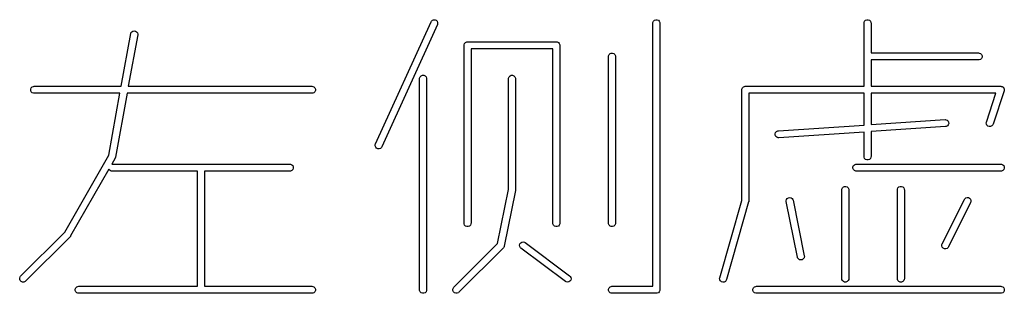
# Model space of a CAD drawing. Extents: x 20 to 216, y -192 to -20.
# Tile 1 of 11: x 21.7 to 42.8, y -192.46 to -186.59. Entities that reach past the tile are written whole.
import ezdxf

# ---------------------------------------------------------------- set-up
doc = ezdxf.new("R2010")
doc.units = 0
doc.layers.add('BLACK', color=7, linetype='CONTINUOUS')

msp = doc.modelspace()

# ---------------------------------------------------------------- linework, layer by layer
at = {"layer": 'BLACK', "linetype": 'CONTINUOUS'}
for p, q in [((29.325644, -189.254022), (30.51612, -186.634974)), ((30.652674, -186.697044), (29.462198, -189.316092)), ((30.51612, -186.634974), (30.523486, -186.62225)), ((30.523486, -186.62225), (30.544869, -186.602271)), ((30.544869, -186.602271), (30.572269, -186.591996)), ((30.572269, -186.591996), (30.601515, -186.592989)), ((30.601515, -186.592989), (30.628156, -186.605098)), ((30.628156, -186.605098), (30.648135, -186.626481)), ((30.648135, -186.626481), (30.65841, -186.653881)), ((30.657417, -186.683127), (30.652674, -186.697044)), ((30.65841, -186.653881), (30.657417, -186.683127)), ((35.271302, -186.666009), (35.272743, -186.651377)), ((35.271302, -192.305295), (35.271302, -186.666009)), ((35.272743, -186.651377), (35.283942, -186.624341)), ((35.283942, -186.624341), (35.304634, -186.603649)), ((35.304634, -186.603649), (35.33167, -186.59245)), ((35.33167, -186.59245), (35.360934, -186.59245)), ((35.360934, -186.59245), (35.38797, -186.603649)), ((35.38797, -186.603649), (35.408662, -186.624341)), ((35.408662, -186.624341), (35.419861, -186.651377)), ((35.419861, -186.651377), (35.421302, -186.666009)), ((35.421302, -186.666009), (35.421302, -192.380295)), ((39.795111, -186.666009), (39.796552, -186.651377)), ((39.795111, -188.01958), (39.795111, -186.666009)), ((39.796552, -186.651377), (39.807751, -186.624341)), ((39.807751, -186.624341), (39.828443, -186.603649)), ((39.828443, -186.603649), (39.855479, -186.59245)), ((39.855479, -186.59245), (39.884743, -186.59245)), ((39.884743, -186.59245), (39.911779, -186.603649)), ((39.911779, -186.603649), (39.932471, -186.624341)), ((39.932471, -186.624341), (39.94367, -186.651377)), ((39.94367, -186.651377), (39.945111, -186.666009)), ((39.945111, -186.666009), (39.945111, -187.305295)), ((23.876783, -188.01958), (24.082036, -186.890688)), ((24.229616, -186.91752), (24.029242, -188.01958)), ((24.082036, -186.890688), (24.086071, -186.876549)), ((24.086071, -186.876549), (24.101926, -186.851953)), ((24.101926, -186.851953), (24.125985, -186.835296)), ((24.125985, -186.835296), (24.154589, -186.829114)), ((24.154589, -186.829114), (24.183381, -186.834349)), ((24.183381, -186.834349), (24.207977, -186.850204)), ((24.207977, -186.850204), (24.224634, -186.874263)), ((24.224634, -186.874263), (24.230816, -186.902867)), ((24.230816, -186.902867), (24.229616, -186.91752)), ((31.223683, -187.1422), (31.225124, -187.127568)), ((31.223683, -190.951723), (31.223683, -187.1422)), ((31.225124, -187.127568), (31.236323, -187.100532)), ((31.236323, -187.100532), (31.257015, -187.07984)), ((31.257015, -187.07984), (31.284051, -187.068641)), ((31.284051, -187.068641), (31.298683, -187.0672)), ((31.298683, -187.0672), (33.203445, -187.0672)), ((33.203445, -187.0672), (33.218077, -187.068641)), ((33.218077, -187.068641), (33.245113, -187.07984)), ((33.245113, -187.07984), (33.265805, -187.100532)), ((33.265805, -187.100532), (33.277004, -187.127568)), ((33.277004, -187.127568), (33.278445, -187.1422)), ((33.278445, -187.1422), (33.278445, -190.951723)), ((33.128445, -187.2172), (31.373683, -187.2172)), ((31.373683, -187.2172), (31.373683, -190.951723)), ((33.128445, -190.951723), (33.128445, -187.2172)), ((34.318921, -187.380295), (34.320362, -187.365663)), ((34.320362, -187.365663), (34.331561, -187.338627)), ((34.331561, -187.338627), (34.352253, -187.317935)), ((34.352253, -187.317935), (34.379289, -187.306736)), ((34.379289, -187.306736), (34.408553, -187.306736)), ((34.408553, -187.306736), (34.435589, -187.317935)), ((34.435589, -187.317935), (34.456281, -187.338627)), ((34.456281, -187.338627), (34.46748, -187.365663)), ((34.46748, -187.365663), (34.468921, -187.380295)), ((39.945111, -187.305295), (42.251064, -187.305295)), ((42.251064, -187.305295), (42.265696, -187.306736)), ((42.265696, -187.306736), (42.292732, -187.317935)), ((42.292732, -187.317935), (42.313424, -187.338627)), ((42.313424, -187.338627), (42.324623, -187.365663)), ((42.324623, -187.365663), (42.324623, -187.394927)), ((34.318921, -190.951723), (34.318921, -187.380295)), ((34.468921, -187.380295), (34.468921, -190.951723)), ((42.251064, -187.455295), (39.945111, -187.455295)), ((39.945111, -187.455295), (39.945111, -188.01958)), ((42.265696, -187.453854), (42.251064, -187.455295)), ((42.292732, -187.442655), (42.265696, -187.453854)), ((42.313424, -187.421963), (42.292732, -187.442655)), ((42.324623, -187.394927), (42.313424, -187.421963)), ((30.304634, -187.794125), (30.33167, -187.782926)), ((30.33167, -187.782926), (30.360934, -187.782926)), ((30.360934, -187.782926), (30.38797, -187.794125)), ((32.209396, -187.794125), (32.236432, -187.782926)), ((32.236432, -187.782926), (32.265696, -187.782926)), ((32.265696, -187.782926), (32.292732, -187.794125)), ((30.271302, -187.856485), (30.272743, -187.841853)), ((30.271302, -192.380295), (30.271302, -187.856485)), ((30.272743, -187.841853), (30.283942, -187.814817)), ((30.283942, -187.814817), (30.304634, -187.794125)), ((30.38797, -187.794125), (30.408662, -187.814817)), ((30.408662, -187.814817), (30.419861, -187.841853)), ((30.419861, -187.841853), (30.421302, -187.856485)), ((30.421302, -187.856485), (30.421302, -192.380295)), ((32.176064, -187.856485), (32.177505, -187.841853)), ((32.176064, -190.230009), (32.176064, -187.856485)), ((32.177505, -187.841853), (32.188704, -187.814817)), ((32.188704, -187.814817), (32.209396, -187.794125)), ((32.292732, -187.794125), (32.313424, -187.814817)), ((32.313424, -187.814817), (32.324623, -187.841853)), ((32.324623, -187.841853), (32.326064, -187.856485)), ((32.326064, -187.856485), (32.326064, -190.237438)), ((21.93941, -188.079948), (21.950609, -188.052912)), ((21.93941, -188.109212), (21.93941, -188.079948)), ((21.950609, -188.136248), (21.93941, -188.109212)), ((21.950609, -188.052912), (21.971301, -188.03222)), ((21.971301, -188.15694), (21.950609, -188.136248)), ((21.971301, -188.03222), (21.998337, -188.021021)), ((21.998337, -188.168139), (21.971301, -188.15694)), ((21.998337, -188.021021), (22.012969, -188.01958)), ((22.012969, -188.16958), (21.998337, -188.168139)), ((22.012969, -188.01958), (23.876783, -188.01958)), ((23.84951, -188.16958), (22.012969, -188.16958)), ((23.608144, -189.497096), (23.84951, -188.16958)), ((24.001969, -188.16958), (23.753426, -189.536568)), ((27.96535, -188.16958), (24.001969, -188.16958)), ((24.029242, -188.01958), (27.96535, -188.01958)), ((27.96535, -188.01958), (27.979982, -188.021021)), ((27.979982, -188.168139), (27.96535, -188.16958)), ((27.979982, -188.021021), (28.007018, -188.03222)), ((28.007018, -188.15694), (27.979982, -188.168139)), ((28.007018, -188.03222), (28.02771, -188.052912)), ((28.02771, -188.136248), (28.007018, -188.15694)), ((28.02771, -188.052912), (28.038909, -188.079948)), ((28.038909, -188.109212), (28.02771, -188.136248)), ((28.038909, -188.079948), (28.038909, -188.109212)), ((37.176064, -188.09458), (37.177505, -188.079948)), ((37.176064, -190.465029), (37.176064, -188.09458)), ((37.177505, -188.079948), (37.188704, -188.052912)), ((37.188704, -188.052912), (37.209396, -188.03222)), ((37.209396, -188.03222), (37.236432, -188.021021)), ((37.236432, -188.021021), (37.251064, -188.01958)), ((37.251064, -188.01958), (39.795111, -188.01958)), ((39.795111, -188.16958), (37.326064, -188.16958)), ((37.326064, -188.16958), (37.326064, -190.475533)), ((39.795111, -188.84981), (39.795111, -188.16958)), ((39.945111, -188.01958), (42.727254, -188.01958)), ((42.623197, -188.16958), (39.945111, -188.16958)), ((39.945111, -188.16958), (39.945111, -188.83981)), ((42.418008, -188.785149), (42.623197, -188.16958)), ((42.798405, -188.118297), (42.56031, -188.832583)), ((42.727254, -188.01958), (42.734659, -188.020309)), ((42.734659, -188.020309), (42.736634, -188.020169)), ((42.736634, -188.020169), (42.738059, -188.020644)), ((42.738059, -188.020644), (42.741886, -188.021021)), ((42.741886, -188.021021), (42.752995, -188.025622)), ((42.752995, -188.025622), (42.764396, -188.029423)), ((42.764396, -188.029423), (42.766431, -188.031188)), ((42.766431, -188.031188), (42.768922, -188.03222)), ((42.768922, -188.03222), (42.777424, -188.040722)), ((42.777424, -188.040722), (42.786504, -188.048597)), ((42.786504, -188.048597), (42.787708, -188.051006)), ((42.787708, -188.051006), (42.789614, -188.052912)), ((42.789614, -188.052912), (42.794216, -188.064023)), ((42.794216, -188.064023), (42.79959, -188.074771)), ((42.800054, -188.111042), (42.798405, -188.118297)), ((42.79959, -188.074771), (42.79978, -188.077456)), ((42.79978, -188.077456), (42.800813, -188.079948)), ((42.800813, -188.109212), (42.800054, -188.111042)), ((42.800813, -188.079948), (42.800813, -188.091975)), ((42.800813, -188.091975), (42.801665, -188.103961)), ((42.801665, -188.103961), (42.800813, -188.107707)), ((42.800813, -188.107707), (42.800813, -188.109212)), ((39.945111, -188.83981), (41.531789, -188.734032)), ((41.531789, -188.734032), (41.546485, -188.734497)), ((41.546485, -188.734497), (41.574206, -188.743872)), ((41.574206, -188.743872), (41.596228, -188.763142)), ((41.601772, -188.846294), (41.582502, -188.868316)), ((41.596228, -188.763142), (41.609201, -188.789373)), ((41.611148, -188.818573), (41.601772, -188.846294)), ((41.609201, -188.789373), (41.611148, -188.818573)), ((42.414748, -188.799486), (42.418008, -188.785149)), ((42.416823, -188.828676), (42.414748, -188.799486)), ((42.429909, -188.854849), (42.416823, -188.828676)), ((42.554316, -188.846009), (42.535142, -188.868116)), ((42.56031, -188.832583), (42.554316, -188.846009)), ((37.89098, -189.037254), (37.900355, -189.009533)), ((37.892926, -189.066454), (37.89098, -189.037254)), ((37.900355, -189.009533), (37.919625, -188.987511)), ((37.919625, -188.987511), (37.945856, -188.974538)), ((37.945856, -188.974538), (37.96036, -188.972127)), ((37.96036, -188.972127), (39.795111, -188.84981)), ((39.795111, -189.000143), (37.970338, -189.121795)), ((39.795111, -189.523152), (39.795111, -189.000143)), ((41.541767, -188.8837), (39.945111, -188.990143)), ((39.945111, -188.990143), (39.945111, -189.523152)), ((41.556271, -188.881289), (41.541767, -188.8837)), ((41.582502, -188.868316), (41.556271, -188.881289)), ((42.452016, -188.874023), (42.429909, -188.854849)), ((42.479779, -188.883277), (42.452016, -188.874023)), ((42.508969, -188.881202), (42.479779, -188.883277)), ((42.535142, -188.868116), (42.508969, -188.881202)), ((29.319908, -189.297185), (29.320901, -189.267939)), ((29.320901, -189.267939), (29.325644, -189.254022)), ((37.905899, -189.092685), (37.892926, -189.066454)), ((37.927921, -189.111955), (37.905899, -189.092685)), ((37.955642, -189.12133), (37.927921, -189.111955)), ((37.970338, -189.121795), (37.955642, -189.12133)), ((29.330183, -189.324585), (29.319908, -189.297185)), ((29.350162, -189.345968), (29.330183, -189.324585)), ((29.376803, -189.358077), (29.350162, -189.345968)), ((29.406049, -189.35907), (29.376803, -189.358077)), ((29.433449, -189.348795), (29.406049, -189.35907)), ((29.454832, -189.328816), (29.433449, -189.348795)), ((29.462198, -189.316092), (29.454832, -189.328816)), ((22.66712, -191.143887), (23.608144, -189.497096)), ((23.744754, -189.560363), (23.672413, -189.686958)), ((23.672413, -189.686958), (23.679636, -189.686247)), ((23.679636, -189.686247), (27.48916, -189.686247)), ((23.748363, -189.5523), (23.744754, -189.560363)), ((23.749391, -189.550707), (23.748363, -189.5523)), ((23.749942, -189.548774), (23.749391, -189.550707)), ((23.750762, -189.546944), (23.749942, -189.548774)), ((23.751, -189.545066), (23.750762, -189.546944)), ((23.753426, -189.536568), (23.751, -189.545066)), ((27.48916, -189.686247), (27.503792, -189.687688)), ((27.503792, -189.687688), (27.530828, -189.698887)), ((39.590348, -189.698887), (39.617384, -189.687688)), ((39.617384, -189.687688), (39.632016, -189.686247)), ((39.632016, -189.686247), (42.727254, -189.686247)), ((39.796552, -189.537784), (39.795111, -189.523152)), ((39.807751, -189.56482), (39.796552, -189.537784)), ((39.828443, -189.585512), (39.807751, -189.56482)), ((39.855479, -189.596711), (39.828443, -189.585512)), ((39.884743, -189.596711), (39.855479, -189.596711)), ((39.911779, -189.585512), (39.884743, -189.596711)), ((39.932471, -189.56482), (39.911779, -189.585512)), ((39.94367, -189.537784), (39.932471, -189.56482)), ((39.945111, -189.523152), (39.94367, -189.537784)), ((42.727254, -189.686247), (42.741886, -189.687688)), ((42.741886, -189.687688), (42.768922, -189.698887)), ((23.612601, -189.791629), (22.792373, -191.227029)), ((23.617276, -189.802915), (23.612601, -189.791629)), ((23.637968, -189.823607), (23.617276, -189.802915)), ((23.665004, -189.834806), (23.637968, -189.823607)), ((23.679636, -189.836247), (23.665004, -189.834806)), ((25.509398, -189.836247), (23.679636, -189.836247)), ((25.509398, -192.305295), (25.509398, -189.836247)), ((27.48916, -189.836247), (25.659398, -189.836247)), ((25.659398, -189.836247), (25.659398, -192.305295)), ((27.503792, -189.834806), (27.48916, -189.836247)), ((27.530828, -189.823607), (27.503792, -189.834806)), ((27.530828, -189.698887), (27.55152, -189.719579)), ((27.55152, -189.802915), (27.530828, -189.823607)), ((27.55152, -189.719579), (27.562719, -189.746615)), ((27.562719, -189.775879), (27.55152, -189.802915)), ((27.562719, -189.746615), (27.562719, -189.775879)), ((39.558457, -189.746615), (39.569656, -189.719579)), ((39.558457, -189.775879), (39.558457, -189.746615)), ((39.569656, -189.802915), (39.558457, -189.775879)), ((39.569656, -189.719579), (39.590348, -189.698887)), ((39.590348, -189.823607), (39.569656, -189.802915)), ((39.617384, -189.834806), (39.590348, -189.823607)), ((39.632016, -189.836247), (39.617384, -189.834806)), ((42.727254, -189.836247), (39.632016, -189.836247)), ((42.741886, -189.834806), (42.727254, -189.836247)), ((42.768922, -189.823607), (42.741886, -189.834806)), ((42.768922, -189.698887), (42.789614, -189.719579)), ((42.789614, -189.802915), (42.768922, -189.823607)), ((42.789614, -189.719579), (42.800813, -189.746615)), ((42.800813, -189.775879), (42.789614, -189.802915)), ((42.800813, -189.746615), (42.800813, -189.775879)), ((31.943878, -191.390938), (32.176064, -190.230009)), ((32.324608, -190.252147), (32.086513, -191.442623)), ((32.324613, -190.252093), (32.324608, -190.252147)), ((32.324623, -190.25207), (32.324613, -190.252093)), ((32.325323, -190.244959), (32.324623, -190.25207)), ((32.326064, -190.237516), (32.325323, -190.244959)), ((32.326064, -190.237438), (32.326058, -190.23749)), ((32.326058, -190.23749), (32.326064, -190.237516)), ((39.318921, -190.237438), (39.320362, -190.222806)), ((39.318921, -192.1422), (39.318921, -190.237438)), ((39.320362, -190.222806), (39.331561, -190.19577)), ((39.331561, -190.19577), (39.352253, -190.175078)), ((39.352253, -190.175078), (39.379289, -190.163879)), ((39.379289, -190.163879), (39.408553, -190.163879)), ((39.408553, -190.163879), (39.435589, -190.175078)), ((39.435589, -190.175078), (39.456281, -190.19577)), ((39.456281, -190.19577), (39.46748, -190.222806)), ((39.46748, -190.222806), (39.468921, -190.237438)), ((39.468921, -190.237438), (39.468921, -192.1422)), ((40.509397, -190.237438), (40.510838, -190.222806)), ((40.509397, -192.1422), (40.509397, -190.237438)), ((40.510838, -190.222806), (40.522037, -190.19577)), ((40.522037, -190.19577), (40.542729, -190.175078)), ((40.542729, -190.175078), (40.569765, -190.163879)), ((40.569765, -190.163879), (40.599029, -190.163879)), ((40.599029, -190.163879), (40.626065, -190.175078)), ((40.626065, -190.175078), (40.646757, -190.19577)), ((40.646757, -190.19577), (40.657956, -190.222806)), ((40.657956, -190.222806), (40.659397, -190.237438)), ((40.659397, -190.237438), (40.659397, -192.1422)), ((36.702759, -192.121596), (37.176064, -190.465029)), ((37.323178, -190.496137), (36.846987, -192.162804)), ((37.323985, -190.491705), (37.323178, -190.496137)), ((37.324623, -190.490165), (37.323985, -190.491705)), ((37.325044, -190.485888), (37.324623, -190.490165)), ((37.325812, -190.481672), (37.325044, -190.485888)), ((37.326064, -190.475533), (37.325622, -190.480019)), ((37.325622, -190.480019), (37.325812, -190.481672)), ((38.128445, -190.475611), (38.134124, -190.446904)), ((38.129901, -190.490242), (38.128445, -190.475611)), ((38.367996, -191.680718), (38.129901, -190.490242)), ((38.134124, -190.446904), (38.150356, -190.422556)), ((38.150356, -190.422556), (38.174671, -190.406272)), ((38.174671, -190.406272), (38.203367, -190.400533)), ((38.203367, -190.400533), (38.232074, -190.406212)), ((38.232074, -190.406212), (38.256422, -190.422444)), ((38.256422, -190.422444), (38.272706, -190.446759)), ((38.272706, -190.446759), (38.276989, -190.460824)), ((38.276989, -190.460824), (38.515084, -191.6513)), ((41.469696, -191.394373), (41.945886, -190.441992)), ((42.08005, -190.509074), (41.60386, -191.461455)), ((41.945886, -190.441992), (41.953718, -190.429549)), ((41.953718, -190.429549), (41.975826, -190.410376)), ((41.975826, -190.410376), (42.003587, -190.401122)), ((42.003587, -190.401122), (42.032777, -190.403196)), ((42.032777, -190.403196), (42.058952, -190.416284)), ((42.058952, -190.416284), (42.078125, -190.438391)), ((42.078125, -190.438391), (42.087379, -190.466152)), ((42.085305, -190.495342), (42.08005, -190.509074)), ((42.087379, -190.466152), (42.085305, -190.495342)), ((31.225124, -190.966355), (31.223683, -190.951723)), ((31.373683, -190.951723), (31.372242, -190.966355)), ((33.129886, -190.966355), (33.128445, -190.951723)), ((33.278445, -190.951723), (33.277004, -190.966355)), ((34.320362, -190.966355), (34.318921, -190.951723)), ((34.468921, -190.951723), (34.46748, -190.966355)), ((21.721841, -192.089167), (22.66712, -191.143887)), ((31.236323, -190.993391), (31.225124, -190.966355)), ((31.257015, -191.014083), (31.236323, -190.993391)), ((31.284051, -191.025282), (31.257015, -191.014083)), ((31.313315, -191.025282), (31.284051, -191.025282)), ((31.340351, -191.014083), (31.313315, -191.025282)), ((31.361043, -190.993391), (31.340351, -191.014083)), ((31.372242, -190.966355), (31.361043, -190.993391)), ((33.141085, -190.993391), (33.129886, -190.966355)), ((33.161777, -191.014083), (33.141085, -190.993391)), ((33.188813, -191.025282), (33.161777, -191.014083)), ((33.218077, -191.025282), (33.188813, -191.025282)), ((33.245113, -191.014083), (33.218077, -191.025282)), ((33.265805, -190.993391), (33.245113, -191.014083)), ((33.277004, -190.966355), (33.265805, -190.993391)), ((34.331561, -190.993391), (34.320362, -190.966355)), ((34.352253, -191.014083), (34.331561, -190.993391)), ((34.379289, -191.025282), (34.352253, -191.014083)), ((34.408553, -191.025282), (34.379289, -191.025282)), ((34.435589, -191.014083), (34.408553, -191.025282)), ((34.456281, -190.993391), (34.435589, -191.014083)), ((34.46748, -190.966355), (34.456281, -190.993391)), ((22.780288, -191.242852), (21.827907, -192.195233)), ((22.782685, -191.239931), (22.780288, -191.242852)), ((22.783863, -191.239019), (22.782685, -191.239931)), ((22.78661, -191.235148), (22.783863, -191.239019)), ((22.789615, -191.231487), (22.78661, -191.235148)), ((22.790184, -191.230112), (22.789615, -191.231487)), ((22.792373, -191.227029), (22.790184, -191.230112)), ((32.421533, -191.395484), (32.439091, -191.372073)), ((32.439091, -191.372073), (32.464272, -191.357164)), ((32.464272, -191.357164), (32.493241, -191.353025)), ((32.493241, -191.353025), (32.521589, -191.360288)), ((32.521589, -191.360288), (32.534159, -191.367914)), ((32.534159, -191.367914), (33.48654, -192.0822)), ((31.007555, -192.327262), (31.943878, -191.390938)), ((32.066002, -191.480947), (31.113621, -192.433328)), ((32.075329, -191.469582), (32.066002, -191.480947)), ((32.07814, -191.462793), (32.075329, -191.469582)), ((32.08223, -191.456688), (32.07814, -191.462793)), ((32.086513, -191.442623), (32.08223, -191.456688)), ((32.41427, -191.423832), (32.421533, -191.395484)), ((32.418409, -191.452801), (32.41427, -191.423832)), ((32.433318, -191.477982), (32.418409, -191.452801)), ((32.444159, -191.487914), (32.433318, -191.477982)), ((33.39654, -192.2022), (32.444159, -191.487914)), ((41.462367, -191.437295), (41.464441, -191.408105)), ((41.471621, -191.465056), (41.462367, -191.437295)), ((41.464441, -191.408105), (41.469696, -191.394373)), ((41.490794, -191.487164), (41.471621, -191.465056)), ((41.516969, -191.500251), (41.490794, -191.487164)), ((41.546159, -191.502325), (41.516969, -191.500251)), ((41.57392, -191.493071), (41.546159, -191.502325)), ((41.596028, -191.473898), (41.57392, -191.493071)), ((41.60386, -191.461455), (41.596028, -191.473898)), ((38.372279, -191.694783), (38.367996, -191.680718)), ((38.388563, -191.719098), (38.372279, -191.694783)), ((38.412911, -191.73533), (38.388563, -191.719098)), ((38.441618, -191.741009), (38.412911, -191.73533)), ((38.470314, -191.73527), (38.441618, -191.741009)), ((38.494629, -191.718986), (38.470314, -191.73527)), ((38.510861, -191.694638), (38.494629, -191.718986)), ((38.51654, -191.665931), (38.510861, -191.694638)), ((38.515084, -191.6513), (38.51654, -191.665931)), ((21.701315, -192.127569), (21.712514, -192.100532)), ((21.701315, -192.156831), (21.701315, -192.127569)), ((21.712514, -192.183868), (21.701315, -192.156831)), ((21.712514, -192.100532), (21.721841, -192.089167)), ((21.733206, -192.20456), (21.712514, -192.183868)), ((21.760243, -192.215759), (21.733206, -192.20456)), ((21.789505, -192.215759), (21.760243, -192.215759)), ((21.816542, -192.20456), (21.789505, -192.215759)), ((21.827907, -192.195233), (21.816542, -192.20456)), ((33.40911, -192.209826), (33.39654, -192.2022)), ((33.437458, -192.217089), (33.40911, -192.209826)), ((33.466427, -192.21295), (33.437458, -192.217089)), ((33.491608, -192.198041), (33.466427, -192.21295)), ((33.48654, -192.0822), (33.497381, -192.092132)), ((33.509166, -192.17463), (33.491608, -192.198041)), ((33.497381, -192.092132), (33.51229, -192.117313)), ((33.516428, -192.146281), (33.509166, -192.17463)), ((33.51229, -192.117313), (33.516428, -192.146281)), ((36.700125, -192.136061), (36.702759, -192.121596)), ((36.703465, -192.165133), (36.700125, -192.136061)), ((36.717677, -192.190714), (36.703465, -192.165133)), ((36.740596, -192.208909), (36.717677, -192.190714)), ((36.768734, -192.216948), (36.740596, -192.208909)), ((36.797806, -192.213608), (36.768734, -192.216948)), ((36.823387, -192.199396), (36.797806, -192.213608)), ((36.841582, -192.176477), (36.823387, -192.199396)), ((36.846987, -192.162804), (36.841582, -192.176477)), ((39.320362, -192.156832), (39.318921, -192.1422)), ((39.331561, -192.183868), (39.320362, -192.156832)), ((39.352253, -192.20456), (39.331561, -192.183868)), ((39.379289, -192.215759), (39.352253, -192.20456)), ((39.408553, -192.215759), (39.379289, -192.215759)), ((39.435589, -192.20456), (39.408553, -192.215759)), ((39.456281, -192.183868), (39.435589, -192.20456)), ((39.46748, -192.156832), (39.456281, -192.183868)), ((39.468921, -192.1422), (39.46748, -192.156832)), ((40.510838, -192.156832), (40.509397, -192.1422)), ((40.522037, -192.183868), (40.510838, -192.156832)), ((40.542729, -192.20456), (40.522037, -192.183868)), ((40.569765, -192.215759), (40.542729, -192.20456)), ((40.599029, -192.215759), (40.569765, -192.215759)), ((40.626065, -192.20456), (40.599029, -192.215759)), ((40.646757, -192.183868), (40.626065, -192.20456)), ((40.657956, -192.156832), (40.646757, -192.183868)), ((40.659397, -192.1422), (40.657956, -192.156832)), ((22.891791, -192.365663), (22.90299, -192.338627)), ((22.891791, -192.394927), (22.891791, -192.365663)), ((22.90299, -192.421963), (22.891791, -192.394927)), ((22.90299, -192.338627), (22.923682, -192.317935)), ((22.923682, -192.442655), (22.90299, -192.421963)), ((22.923682, -192.317935), (22.950718, -192.306736)), ((22.950718, -192.306736), (22.96535, -192.305295)), ((22.96535, -192.305295), (25.509398, -192.305295)), ((25.659398, -192.305295), (27.96535, -192.305295)), ((27.96535, -192.305295), (27.979982, -192.306736)), ((27.979982, -192.306736), (28.007018, -192.317935)), ((28.007018, -192.317935), (28.02771, -192.338627)), ((28.02771, -192.421963), (28.007018, -192.442655)), ((28.02771, -192.338627), (28.038909, -192.365663)), ((28.038909, -192.394927), (28.02771, -192.421963)), ((28.038909, -192.365663), (28.038909, -192.394927)), ((30.272743, -192.394927), (30.271302, -192.380295)), ((30.283942, -192.421963), (30.272743, -192.394927)), ((30.304634, -192.442655), (30.283942, -192.421963)), ((30.408662, -192.421963), (30.38797, -192.442655)), ((30.419861, -192.394927), (30.408662, -192.421963)), ((30.421302, -192.380295), (30.419861, -192.394927)), ((30.987029, -192.365664), (30.998228, -192.338627)), ((30.987029, -192.394926), (30.987029, -192.365664)), ((30.998228, -192.421963), (30.987029, -192.394926)), ((30.998228, -192.338627), (31.007555, -192.327262)), ((31.01892, -192.442655), (30.998228, -192.421963)), ((31.113621, -192.433328), (31.102256, -192.442655)), ((34.320362, -192.365663), (34.331561, -192.338627)), ((34.320362, -192.394927), (34.320362, -192.365663)), ((34.331561, -192.421963), (34.320362, -192.394927)), ((34.331561, -192.338627), (34.352253, -192.317935)), ((34.352253, -192.442655), (34.331561, -192.421963)), ((34.352253, -192.317935), (34.379289, -192.306736)), ((34.379289, -192.306736), (34.393921, -192.305295)), ((34.393921, -192.305295), (35.271302, -192.305295)), ((35.408662, -192.421963), (35.38797, -192.442655)), ((35.419861, -192.394927), (35.408662, -192.421963)), ((35.421302, -192.380295), (35.419861, -192.394926)), ((35.419861, -192.394926), (35.419861, -192.394927)), ((37.4156, -192.365663), (37.426799, -192.338627)), ((37.4156, -192.394927), (37.4156, -192.365663)), ((37.426799, -192.421963), (37.4156, -192.394927)), ((37.426799, -192.338627), (37.447491, -192.317935)), ((37.447491, -192.442655), (37.426799, -192.421963)), ((37.447491, -192.317935), (37.474527, -192.306736)), ((37.474527, -192.306736), (37.489159, -192.305295)), ((37.489159, -192.305295), (42.727254, -192.305295)), ((42.727254, -192.305295), (42.741886, -192.306736)), ((42.741886, -192.306736), (42.768922, -192.317935)), ((42.768922, -192.317935), (42.789614, -192.338627)), ((42.789614, -192.421963), (42.768922, -192.442655)), ((42.789614, -192.338627), (42.800813, -192.365663)), ((42.800813, -192.394927), (42.789614, -192.421963)), ((42.800813, -192.365663), (42.800813, -192.394927)), ((22.950718, -192.453854), (22.923682, -192.442655)), ((22.96535, -192.455295), (22.950718, -192.453854)), ((27.96535, -192.455295), (22.96535, -192.455295)), ((27.979982, -192.453854), (27.96535, -192.455295)), ((28.007018, -192.442655), (27.979982, -192.453854)), ((30.33167, -192.453854), (30.304634, -192.442655)), ((30.360934, -192.453854), (30.33167, -192.453854)), ((30.38797, -192.442655), (30.360934, -192.453854)), ((31.045957, -192.453854), (31.01892, -192.442655)), ((31.075219, -192.453854), (31.045957, -192.453854)), ((31.102256, -192.442655), (31.075219, -192.453854)), ((34.379289, -192.453854), (34.352253, -192.442655)), ((34.393921, -192.455295), (34.379289, -192.453854)), ((35.346302, -192.455295), (34.393921, -192.455295)), ((35.360934, -192.453854), (35.346302, -192.455295)), ((35.38797, -192.442655), (35.360934, -192.453854)), ((37.474527, -192.453854), (37.447491, -192.442655)), ((37.489159, -192.455295), (37.474527, -192.453854)), ((42.727254, -192.455295), (37.489159, -192.455295)), ((42.741886, -192.453854), (42.727254, -192.455295)), ((42.768922, -192.442655), (42.741886, -192.453854))]:
    msp.add_line(p, q, dxfattribs=at)

doc.saveas('drawing.dxf')
